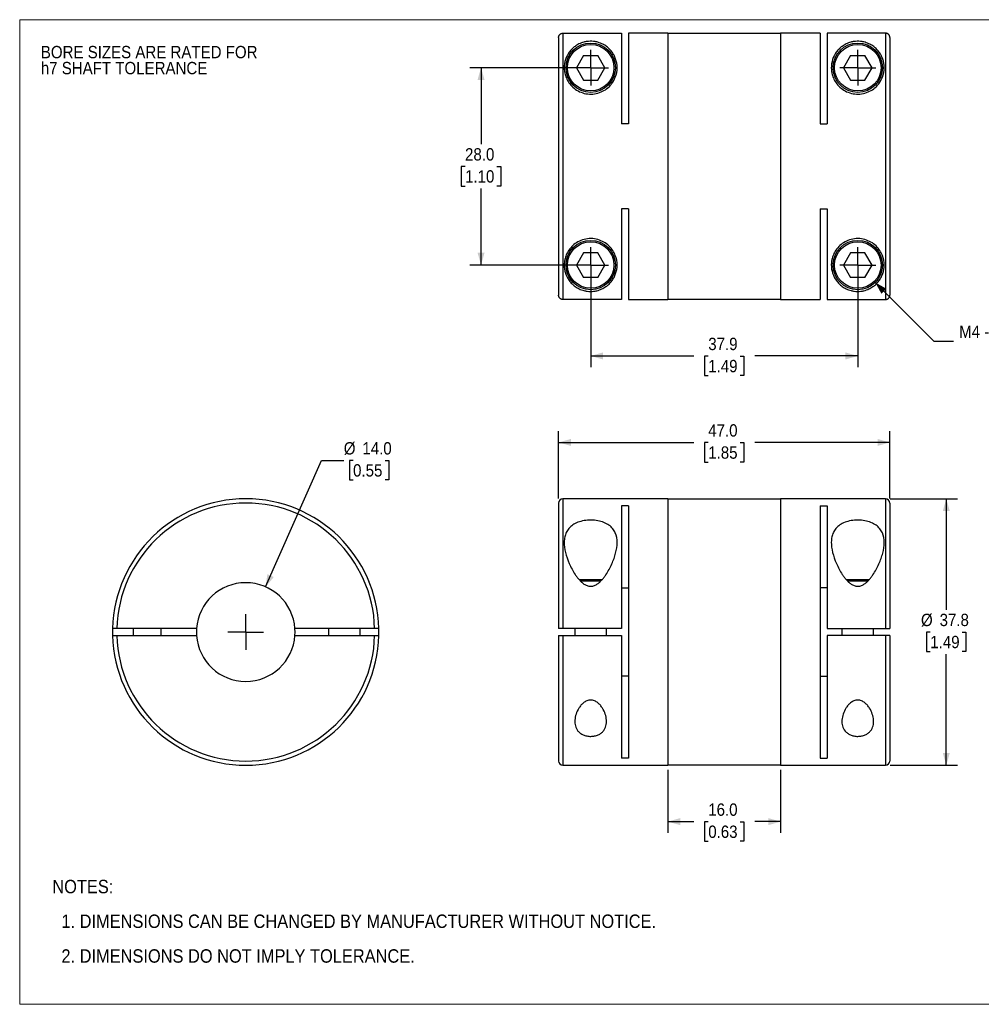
# Model space of a CAD drawing. Header units: millimetres. Extents: x 0 to 216, y 0 to 140.
# Tile 1 of 2: x 0 to 136, y 0 to 140. Entities that reach past the tile are written whole.
import ezdxf

# ---------------------------------------------------------------- set-up
doc = ezdxf.new("R2010")
doc.units = ezdxf.units.MM
doc.header["$LTSCALE"] = 0.5
doc.linetypes.add('SLD-Solid', pattern=[0])
doc.layers.add('SLD-0', color=7, linetype='SLD-Solid', lineweight=25)
doc.layers.add('TEXT', color=140, linetype='SLD-Solid', lineweight=25)
doc.styles.add('SLDTEXTSTYLE0', font='GOTHIC.TTF', dxfattribs={"width": 0.913})
doc.dimstyles.new('SLDDIMSTYLE0', dxfattribs={"dimtxt": 1.75, "dimasz": 1.75, "dimexe": 0, "dimexo": 0.0625, "dimgap": 0.4375, "dimtad": 0, "dimtih": 1, "dimtoh": 1, "dimdec": 1, "dimrnd": 1e-09, "dimzin": 4, "dimdsep": 46, "dimtxsty": 'SLDTEXTSTYLE0', "dimsah": 1, "dimcen": 0, "dimadec": 0, "dimazin": 1, "dimtfac": 1, "dimtdec": 1, "dimtofl": 0, "dimtmove": 0, "dimatfit": 3, "dimfxl": 0, "dimfrac": 2, "dimtolj": 1, "dimtzin": 12, "dimarcsym": 0})
doc.dimstyles.new('SLDDIMSTYLE1', dxfattribs={"dimtxt": 1.75, "dimasz": 1.75, "dimexe": 0, "dimexo": 0.0625, "dimgap": 0.4375, "dimtad": 0, "dimtih": 1, "dimtoh": 1, "dimdec": 1, "dimrnd": 1e-09, "dimzin": 4, "dimdsep": 46, "dimtxsty": 'SLDTEXTSTYLE0', "dimsah": 1, "dimcen": 0.09, "dimadec": 0, "dimazin": 1, "dimtfac": 1, "dimtdec": 1, "dimtofl": 0, "dimtmove": 0, "dimatfit": 3, "dimfxl": 0, "dimfrac": 2, "dimtolj": 1, "dimtzin": 12, "dimarcsym": 0})
doc.dimstyles.new('SLDDIMSTYLE2', dxfattribs={"dimtxt": 1.75, "dimasz": 1.75, "dimexe": 0, "dimexo": 0.0625, "dimgap": 0.4375, "dimtad": 0, "dimtih": 1, "dimtoh": 1, "dimdec": 1, "dimrnd": 1e-09, "dimzin": 12, "dimdsep": 46, "dimtxsty": 'SLDTEXTSTYLE0', "dimsah": 1, "dimcen": 0.09, "dimadec": 0, "dimazin": 3, "dimtfac": 1, "dimtdec": 1, "dimtofl": 0, "dimtmove": 0, "dimatfit": 3, "dimfxl": 0, "dimfrac": 2, "dimtolj": 1, "dimtzin": 12, "dimarcsym": 0})
doc.dimstyles.new('SLDDIMSTYLE3', dxfattribs={"dimtxt": 1.75, "dimasz": 1.75, "dimexe": 0, "dimexo": 0.0625, "dimgap": 0.4375, "dimtad": 0, "dimtih": 1, "dimtoh": 1, "dimdec": 1, "dimrnd": 1e-09, "dimzin": 12, "dimdsep": 46, "dimtxsty": 'SLDTEXTSTYLE0', "dimsah": 1, "dimcen": 0, "dimadec": 0, "dimazin": 3, "dimtfac": 1, "dimtdec": 1, "dimtofl": 0, "dimtmove": 0, "dimatfit": 3, "dimfxl": 0, "dimfrac": 2, "dimtolj": 1, "dimtzin": 12, "dimarcsym": 0})

# ---------------------------------------------------------------- blocks, each defined once
blk = doc.blocks.new('Block2')
at = {"color": 7, "linetype": 'SLD-Solid', "lineweight": 18}
for p, q in [((0, 139.7), (215.9, 139.7)), ((0, 139.7), (0, 0)), ((215.9, 139.7), (215.9, 0)), ((0, 0), (215.9, 0))]:
    blk.add_line(p, q, dxfattribs=at)
blk = doc.blocks.new('SW_NOTE_0_2')
at = {"layer": 'SLD-0', "color": 0, "char_height": 1.75, "attachment_point": 1, "style": 'SLDTEXTSTYLE0'}
for s, insert in [('BORE SIZES ARE RATED FOR ', (0, 2.24)), ('h7 SHAFT TOLERANCE', (0, -0.03))]:
    blk.add_mtext(s, dxfattribs=dict(at, insert=insert))
blk = doc.blocks.new('SW_NOTE_0_3')
at = {"layer": 'TEXT', "color": 0, "char_height": 1.905, "attachment_point": 1, "style": 'SLDTEXTSTYLE0'}
for s, insert in [('NOTES:', (0, 2.43)), ('  1. DIMENSIONS CAN BE CHANGED BY MANUFACTURER WITHOUT NOTICE.', (0, -2.49)), ('  2. DIMENSIONS DO NOT IMPLY TOLERANCE.', (0, -7.42))]:
    blk.add_mtext(s, dxfattribs=dict(at, insert=insert))
blk = doc.blocks.new('_D')
at = {"layer": 'SLD-0'}
for p, q in [((34.9, 59.23), (42.82, 77.17)), ((42.82, 77.17), (45.99, 77.17)), ((47.31, 77.17), (46.78, 77.17)), ((46.78, 77.17), (46.78, 74.4)), ((51.84, 77.17), (52.37, 77.17)), ((52.37, 77.17), (52.37, 74.4)), ((46.78, 74.4), (47.31, 74.4)), ((52.37, 74.4), (51.84, 74.4))]:
    blk.add_line(p, q, dxfattribs=at)
blk.add_solid([(34.9, 59.23), (36.06, 60.62), (35.15, 61.03)], dxfattribs=at)
at = {"layer": 'SLD-0', "char_height": 1.75, "attachment_point": 1, "style": 'SLDTEXTSTYLE0'}
for s, insert in [('%%c', (45.99, 79.76)), ('14.0', (48.63, 79.76)), ('0.55', (47.31, 76.63))]:
    blk.add_mtext(s, dxfattribs=dict(at, insert=insert))
blk = doc.blocks.new('SW_CENTERMARKSYMBOL_0')
at = {"layer": 'SLD-0', "color": 0}
for q in [(0, 2.54), (-2.54, 0), (0, -2.54), (2.54, 0)]:
    blk.add_line((0, 0), q, dxfattribs=at)
blk = doc.blocks.new('_D_1')
at = {"layer": 'SLD-0'}
for p, q in [((91.98, 33.29), (91.98, 24.33)), ((107.98, 33.29), (107.98, 24.33)), ((91.98, 25.92), (95.65, 25.92)), ((97.71, 25.91), (97.18, 25.91)), ((97.18, 25.91), (97.18, 23.13)), ((102.24, 25.91), (102.77, 25.91)), ((102.77, 25.91), (102.77, 23.13)), ((107.98, 25.92), (104.31, 25.92)), ((97.18, 23.13), (97.71, 23.13)), ((102.77, 23.13), (102.24, 23.13))]:
    blk.add_line(p, q, dxfattribs=at)
for points in [[(91.98, 25.92), (93.73, 25.42), (93.73, 26.42)], [(107.98, 25.92), (106.23, 26.42), (106.23, 25.42)]]:
    blk.add_solid(points, dxfattribs=at)
at = {"layer": 'SLD-0', "char_height": 1.75, "attachment_point": 1, "style": 'SLDTEXTSTYLE0'}
for s, insert in [('16.0', (97.71, 28.5)), ('0.63', (97.71, 25.36))]:
    blk.add_mtext(s, dxfattribs=dict(at, insert=insert))
blk = doc.blocks.new('_D_2')
at = {"layer": 'SLD-0'}
for p, q in [((123.51, 71.72), (133.07, 71.72)), ((131.49, 71.72), (131.49, 55.95)), ((129.22, 52.82), (128.69, 52.82)), ((128.69, 52.82), (128.69, 50.04)), ((133.75, 52.82), (134.28, 52.82)), ((134.28, 52.82), (134.28, 50.04)), ((128.69, 50.04), (129.22, 50.04)), ((131.49, 33.92), (131.49, 49.69)), ((134.28, 50.04), (133.75, 50.04)), ((123.51, 33.92), (133.07, 33.92))]:
    blk.add_line(p, q, dxfattribs=at)
for points in [[(131.49, 71.72), (130.99, 69.97), (131.99, 69.97)], [(131.49, 33.92), (131.99, 35.67), (130.99, 35.67)]]:
    blk.add_solid(points, dxfattribs=at)
at = {"layer": 'SLD-0', "char_height": 1.75, "attachment_point": 1, "style": 'SLDTEXTSTYLE0'}
for s, insert in [('%%c', (127.9, 55.41)), ('37.8', (130.54, 55.41)), ('1.49', (129.22, 52.28))]:
    blk.add_mtext(s, dxfattribs=dict(at, insert=insert))
blk = doc.blocks.new('_D_3')
at = {"layer": 'SLD-0'}
for p, q in [((76.48, 71.76), (76.48, 81.31)), ((123.48, 71.76), (123.48, 81.31)), ((76.48, 79.72), (95.65, 79.72)), ((97.71, 79.71), (97.18, 79.71)), ((97.18, 79.71), (97.18, 76.93)), ((102.24, 79.71), (102.77, 79.71)), ((102.77, 79.71), (102.77, 76.93)), ((123.48, 79.72), (104.31, 79.72)), ((97.18, 76.93), (97.71, 76.93)), ((102.77, 76.93), (102.24, 76.93))]:
    blk.add_line(p, q, dxfattribs=at)
for points in [[(76.48, 79.72), (78.23, 79.22), (78.23, 80.22)], [(123.48, 79.72), (121.73, 80.22), (121.73, 79.22)]]:
    blk.add_solid(points, dxfattribs=at)
at = {"layer": 'SLD-0', "char_height": 1.75, "attachment_point": 1, "style": 'SLDTEXTSTYLE0'}
for s, insert in [('47.0', (97.71, 82.3)), ('1.85', (97.71, 79.16))]:
    blk.add_mtext(s, dxfattribs=dict(at, insert=insert))
blk = doc.blocks.new('_D_5')
at = {"layer": 'SLD-0'}
for p, q in [((81.03, 104.26), (81.03, 90.4)), ((118.93, 104.26), (118.93, 90.4)), ((81.03, 91.99), (95.65, 91.99)), ((97.71, 91.97), (97.18, 91.97)), ((97.18, 91.97), (97.18, 89.2)), ((102.24, 91.97), (102.77, 91.97)), ((102.77, 91.97), (102.77, 89.2)), ((118.93, 91.99), (104.31, 91.99)), ((97.18, 89.2), (97.71, 89.2)), ((102.77, 89.2), (102.24, 89.2))]:
    blk.add_line(p, q, dxfattribs=at)
for points in [[(81.03, 91.99), (82.78, 91.49), (82.78, 92.49)], [(118.93, 91.99), (117.18, 92.49), (117.18, 91.49)]]:
    blk.add_solid(points, dxfattribs=at)
at = {"layer": 'SLD-0', "char_height": 1.75, "attachment_point": 1, "style": 'SLDTEXTSTYLE0'}
for s, insert in [('37.9', (97.71, 94.57)), ('1.49', (97.71, 91.43))]:
    blk.add_mtext(s, dxfattribs=dict(at, insert=insert))
blk = doc.blocks.new('_D_6')
at = {"layer": 'SLD-0'}
for p, q in [((80.39, 132.89), (63.88, 132.89)), ((65.47, 132.89), (65.47, 122.04)), ((63.2, 118.88), (62.67, 118.88)), ((62.67, 118.88), (62.67, 116.1)), ((67.73, 118.88), (68.26, 118.88)), ((68.26, 118.88), (68.26, 116.1)), ((62.67, 116.1), (63.2, 116.1)), ((68.26, 116.1), (67.73, 116.1)), ((65.47, 104.89), (65.47, 115.74)), ((80.39, 104.89), (63.88, 104.89))]:
    blk.add_line(p, q, dxfattribs=at)
for points in [[(65.47, 132.89), (64.97, 131.14), (65.97, 131.14)], [(65.47, 104.89), (65.97, 106.64), (64.97, 106.64)]]:
    blk.add_solid(points, dxfattribs=at)
at = {"layer": 'SLD-0', "char_height": 1.75, "attachment_point": 1, "style": 'SLDTEXTSTYLE0'}
for s, insert in [('28.0', (63.2, 121.47)), ('1.10', (63.2, 118.34))]:
    blk.add_mtext(s, dxfattribs=dict(at, insert=insert))
blk = doc.blocks.new('_D_7')
at = {"layer": 'SLD-0'}
for p, q in [((121.4, 102.42), (129.74, 94.08)), ((129.74, 94.08), (132.52, 94.08))]:
    blk.add_line(p, q, dxfattribs=at)
blk.add_solid([(121.4, 102.42), (122.28, 100.83), (122.99, 101.53)], dxfattribs=at)
at = {"layer": 'SLD-0', "char_height": 1.75, "attachment_point": 1, "style": 'SLDTEXTSTYLE0'}
for s, insert in [('M4 - 0.7 X 14MM', (133.31, 96.31)), ('SHCS', (139.57, 93.54))]:
    blk.add_mtext(s, dxfattribs=dict(at, insert=insert))
blk = doc.blocks.new('SW_CENTERMARKSYMBOL_2')
at = {"layer": 'SLD-0', "color": 0}
for q in [(0, 2.54), (-2.54, 0), (0, -2.54), (2.54, 0)]:
    blk.add_line((0, 0), q, dxfattribs=at)
blk = doc.blocks.new('SW_CENTERMARKSYMBOL_3')
at = {"layer": 'SLD-0', "color": 0}
for q in [(0, 2.54), (-2.54, 0), (0, -2.54), (2.54, 0)]:
    blk.add_line((0, 0), q, dxfattribs=at)
blk = doc.blocks.new('SW_CENTERMARKSYMBOL_4')
at = {"layer": 'SLD-0', "color": 0}
for q in [(0, 2.54), (-2.54, 0), (0, -2.54), (2.54, 0)]:
    blk.add_line((0, 0), q, dxfattribs=at)
blk = doc.blocks.new('SW_CENTERMARKSYMBOL_5')
at = {"layer": 'SLD-0', "color": 0}
for q in [(0, 2.54), (-2.54, 0), (0, -2.54), (2.54, 0)]:
    blk.add_line((0, 0), q, dxfattribs=at)

msp = doc.modelspace()

# ---------------------------------------------------------------- linework, layer by layer
for p, q in [((76.48, 137.19), (76.48, 100.6)), ((77.08, 137.79), (77.08, 100)), ((77.08, 137.79), (85.38, 137.79)), ((85.38, 137.79), (85.38, 124.91)), ((91.98, 137.79), (86.38, 137.79)), ((86.38, 137.79), (86.38, 124.91)), ((91.98, 137.79), (91.98, 99.99)), ((107.98, 137.74), (91.98, 137.74)), ((113.58, 137.79), (107.98, 137.79)), ((107.98, 137.79), (107.98, 99.99)), ((113.58, 137.79), (113.58, 124.91)), ((114.58, 137.79), (114.58, 124.91)), ((122.88, 137.79), (114.58, 137.79)), ((122.88, 137.79), (122.88, 100)), ((123.48, 137.19), (123.48, 100.6)), ((80.02, 134.64), (79.01, 132.89)), ((80.02, 134.64), (82.04, 134.64)), ((83.05, 132.89), (82.04, 134.64)), ((117.92, 134.64), (116.91, 132.89)), ((117.92, 134.64), (119.94, 134.64)), ((120.95, 132.89), (119.94, 134.64)), ((79.01, 132.89), (80.02, 131.14)), ((82.04, 131.14), (83.05, 132.89)), ((116.91, 132.89), (117.92, 131.14)), ((119.94, 131.14), (120.95, 132.89)), ((80.02, 131.14), (82.04, 131.14)), ((117.92, 131.14), (119.94, 131.14)), ((86.38, 124.91), (85.38, 124.91)), ((113.58, 124.91), (114.58, 124.91)), ((86.38, 112.87), (85.38, 112.87)), ((85.38, 112.87), (85.38, 100)), ((86.38, 112.87), (86.38, 99.99)), ((113.58, 112.87), (114.58, 112.87)), ((113.58, 112.87), (113.58, 99.99)), ((114.58, 112.87), (114.58, 100)), ((80.02, 106.64), (79.01, 104.89)), ((82.04, 106.64), (80.02, 106.64)), ((83.05, 104.89), (82.04, 106.64)), ((117.92, 106.64), (116.91, 104.89)), ((119.94, 106.64), (117.92, 106.64)), ((120.95, 104.89), (119.94, 106.64)), ((79.01, 104.89), (80.02, 103.14)), ((82.04, 103.14), (83.05, 104.89)), ((116.91, 104.89), (117.92, 103.14)), ((119.94, 103.14), (120.95, 104.89)), ((82.04, 103.14), (80.02, 103.14)), ((119.94, 103.14), (117.92, 103.14)), ((85.38, 100), (77.08, 100)), ((86.38, 99.99), (91.98, 99.99)), ((91.98, 100.04), (107.98, 100.04)), ((107.98, 99.99), (113.58, 99.99)), ((114.58, 100), (122.88, 100)), ((91.98, 71.72), (77.08, 71.72)), ((77.08, 71.72), (77.08, 53.32)), ((91.98, 71.72), (91.98, 33.92)), ((107.98, 71.67), (91.98, 71.67)), ((122.88, 71.72), (107.98, 71.72)), ((107.98, 71.72), (107.98, 33.92)), ((122.88, 71.72), (122.88, 53.32)), ((76.48, 71.12), (76.48, 53.32)), ((86.38, 70.74), (85.38, 70.74)), ((85.38, 70.74), (85.38, 53.32)), ((86.38, 70.74), (86.38, 34.91)), ((113.58, 70.74), (114.58, 70.74)), ((113.58, 70.74), (113.58, 34.91)), ((114.58, 70.74), (114.58, 53.32)), ((123.48, 71.12), (123.48, 53.32)), ((82.64, 60.22), (79.42, 60.22)), ((120.54, 60.22), (117.32, 60.22)), ((14.62, 60.06), (14.58, 60.02)), ((14.58, 60.02), (14.58, 59.96)), ((14.58, 60.02), (14.6, 60.02)), ((49.58, 60.02), (49.53, 60.06)), ((49.58, 60.02), (49.55, 60.02)), ((49.58, 59.96), (49.58, 60.02)), ((82.44, 60.02), (79.61, 60.02)), ((85.38, 59.1), (86.38, 59.1)), ((114.58, 59.1), (113.58, 59.1)), ((120.34, 60.02), (117.51, 60.02)), ((25.09, 53.32), (13.78, 53.32)), ((16.08, 53.32), (16.08, 52.32)), ((20.08, 52.32), (20.08, 53.32)), ((50.37, 53.32), (39.06, 53.32)), ((43.83, 53.32), (43.83, 52.32)), ((48.33, 52.32), (48.33, 53.32)), ((85.38, 53.32), (77.08, 53.32)), ((78.78, 53.32), (78.78, 52.32)), ((83.28, 52.32), (83.28, 53.32)), ((114.58, 53.32), (122.88, 53.32)), ((116.68, 53.32), (116.68, 52.32)), ((121.18, 52.32), (121.18, 53.32)), ((13.78, 52.32), (25.09, 52.32)), ((39.06, 52.32), (50.37, 52.32)), ((76.48, 52.32), (76.48, 34.52)), ((77.08, 52.32), (85.38, 52.32)), ((77.08, 52.32), (77.08, 33.92)), ((85.38, 52.32), (85.38, 34.91)), ((114.58, 52.32), (114.58, 34.91)), ((122.88, 52.32), (114.58, 52.32)), ((122.88, 52.32), (122.88, 33.92)), ((123.48, 52.32), (123.48, 34.52)), ((86.38, 46.54), (85.38, 46.54)), ((113.58, 46.54), (114.58, 46.54)), ((77.08, 33.92), (91.98, 33.92)), ((86.38, 34.91), (85.38, 34.91)), ((91.98, 33.97), (107.98, 33.97)), ((107.98, 33.92), (122.88, 33.92)), ((113.58, 34.91), (114.58, 34.91))]:
    msp.add_line(p, q)
at = {"flags": 128}
for points in [[(25.09, 53.32), (25.08, 52.82), (25.09, 52.32)], [(39.06, 52.32), (39.08, 52.82), (39.06, 53.32)]]:
    msp.add_lwpolyline(points, dxfattribs=at)
for centre, radius in [((81.03, 132.89), 3.5), ((81.03, 132.89), 3.3), ((118.93, 132.89), 3.5), ((118.93, 132.89), 3.3), ((81.03, 104.89), 3.5), ((81.03, 104.89), 3.3), ((118.93, 104.89), 3.5), ((118.93, 104.89), 3.3)]:
    msp.add_circle(centre, radius)
for centre, radius, start, end in [((32.08, 52.82), 18.9, 1.5159, 178.4841), ((77.08, 71.12), 0.6, 90, 180), ((122.88, 71.12), 0.6, 0, 90), ((32.08, 52.82), 18.3, 1.5657, 178.4343), ((32.08, 52.82), 7, 4.096, 175.904), ((32.08, 52.82), 18.9, 178.4841, 181.5159), ((32.08, 52.82), 18.9, 358.4841, 1.5159), ((32.08, 52.82), 18.9, 181.5159, 358.4841), ((32.08, 52.82), 18.3, 181.5657, 358.4343), ((32.08, 52.82), 7, 184.096, 355.904), ((77.08, 34.52), 0.6, 180, 270), ((122.88, 34.52), 0.6, 270, 0)]:
    msp.add_arc(centre, radius, start, end)
for points, knots in [([(76.48, 137.19), (76.48, 137.21), (76.48, 137.26), (76.5, 137.34), (76.52, 137.43), (76.57, 137.52), (76.65, 137.61), (76.74, 137.69), (76.85, 137.74), (76.96, 137.78), (77.04, 137.78), (77.08, 137.79)], [0, 0, 0, 0, 0.0822428, 0.1650008, 0.2496821, 0.3741091, 0.5001796, 0.6233054, 0.7506305, 0.8752695, 1, 1, 1, 1]), ([(123.48, 137.19), (123.48, 137.21), (123.47, 137.26), (123.46, 137.33), (123.44, 137.4), (123.41, 137.47), (123.37, 137.53), (123.33, 137.58), (123.28, 137.63), (123.24, 137.67), (123.19, 137.7), (123.13, 137.73), (123.08, 137.75), (123.03, 137.77), (122.98, 137.78), (122.93, 137.78), (122.89, 137.78), (122.88, 137.79)], [0, 0, 0, 0, 0.081151, 0.160234, 0.237247, 0.312191, 0.385066, 0.455872, 0.524608, 0.591274, 0.655871, 0.718399, 0.778857, 0.837246, 0.893566, 0.947818, 1, 1, 1, 1]), ([(84.78, 132.89), (84.78, 132.45), (84.65, 131.68), (84.14, 130.75), (83.58, 130.11), (82.94, 129.62), (82.07, 129.25), (81.09, 129.1), (80.11, 129.21), (79.21, 129.56), (78.47, 130.1), (77.92, 130.75), (77.55, 131.43), (77.33, 132.13), (77.23, 133.03), (77.4, 134.07), (77.85, 134.95), (78.35, 135.54), (78.73, 135.87), (79.07, 136.1), (79.37, 136.26), (79.68, 136.4), (80.06, 136.52), (80.47, 136.61), (80.95, 136.65), (81.44, 136.63), (81.87, 136.55), (82.26, 136.44), (82.59, 136.3), (82.9, 136.15), (83.25, 135.92), (83.64, 135.6), (84.03, 135.16), (84.35, 134.66), (84.66, 133.94), (84.78, 133.33), (84.78, 132.89)], [0, 0, 0, 0, 0.06235, 0.103944, 0.124863, 0.156132, 0.187235, 0.218484, 0.249781, 0.28111, 0.312467, 0.343829, 0.375002, 0.405243, 0.437435, 0.49974, 0.561856, 0.593847, 0.624176, 0.64044, 0.655493, 0.672094, 0.686724, 0.703458, 0.718234, 0.73319, 0.749749, 0.76443, 0.781233, 0.796292, 0.812681, 0.842929, 0.875091, 0.906632, 0.93769, 1, 1, 1, 1]), ([(122.68, 132.89), (122.68, 132.45), (122.55, 131.68), (122.04, 130.75), (121.48, 130.11), (120.84, 129.62), (119.97, 129.25), (118.99, 129.1), (118.01, 129.21), (117.11, 129.56), (116.37, 130.1), (115.82, 130.75), (115.45, 131.43), (115.23, 132.13), (115.13, 133.03), (115.3, 134.07), (115.75, 134.95), (116.25, 135.54), (116.63, 135.87), (116.97, 136.1), (117.27, 136.26), (117.58, 136.4), (117.96, 136.52), (118.37, 136.61), (118.85, 136.65), (119.34, 136.63), (119.77, 136.55), (120.16, 136.44), (120.49, 136.3), (120.8, 136.15), (121.15, 135.92), (121.54, 135.6), (121.93, 135.16), (122.25, 134.66), (122.56, 133.94), (122.68, 133.33), (122.68, 132.89)], [0, 0, 0, 0, 0.06235, 0.103944, 0.124863, 0.156132, 0.187235, 0.218484, 0.249781, 0.28111, 0.312467, 0.343829, 0.375002, 0.405243, 0.437435, 0.49974, 0.561856, 0.593847, 0.624176, 0.64044, 0.655493, 0.672094, 0.686724, 0.703458, 0.718234, 0.73319, 0.749749, 0.76443, 0.781233, 0.796292, 0.812681, 0.842929, 0.875091, 0.906632, 0.93769, 1, 1, 1, 1]), ([(84.78, 104.89), (84.78, 104.46), (84.66, 103.84), (84.35, 103.12), (84.04, 102.63), (83.65, 102.19), (83.26, 101.87), (82.91, 101.65), (82.61, 101.49), (82.28, 101.35), (81.9, 101.24), (81.47, 101.16), (80.98, 101.13), (80.5, 101.17), (80.08, 101.25), (79.71, 101.37), (79.39, 101.51), (79.09, 101.68), (78.74, 101.9), (78.36, 102.23), (77.86, 102.82), (77.41, 103.69), (77.23, 104.73), (77.33, 105.64), (77.54, 106.34), (77.9, 107.02), (78.46, 107.67), (79.19, 108.21), (80.08, 108.57), (81.07, 108.69), (82.04, 108.54), (82.93, 108.17), (83.65, 107.62), (84.19, 106.96), (84.66, 106.03), (84.78, 105.33), (84.78, 104.89)], [0, 0, 0, 0, 0.0620891, 0.0930224, 0.1244454, 0.1564711, 0.1866329, 0.2028992, 0.2178755, 0.2345801, 0.2492089, 0.2657869, 0.2806855, 0.2954541, 0.3121107, 0.3267945, 0.3435005, 0.3585266, 0.3747871, 0.4051698, 0.4372782, 0.4992493, 0.561649, 0.5938991, 0.6241971, 0.655476, 0.686758, 0.7180683, 0.7493285, 0.7805828, 0.8119054, 0.8432775, 0.8746825, 0.906121, 0.9375606, 1, 1, 1, 1]), ([(122.68, 104.89), (122.68, 104.46), (122.56, 103.84), (122.25, 103.12), (121.94, 102.63), (121.55, 102.19), (121.16, 101.87), (120.81, 101.65), (120.51, 101.49), (120.18, 101.35), (119.8, 101.24), (119.37, 101.16), (118.88, 101.13), (118.4, 101.17), (117.98, 101.25), (117.61, 101.37), (117.29, 101.51), (116.99, 101.68), (116.64, 101.9), (116.26, 102.23), (115.76, 102.82), (115.31, 103.69), (115.13, 104.73), (115.23, 105.64), (115.44, 106.34), (115.8, 107.02), (116.36, 107.67), (117.09, 108.21), (117.98, 108.57), (118.97, 108.69), (119.94, 108.54), (120.83, 108.17), (121.55, 107.62), (122.09, 106.96), (122.56, 106.03), (122.68, 105.33), (122.68, 104.89)], [0, 0, 0, 0, 0.0620891, 0.0930224, 0.1244454, 0.1564711, 0.1866329, 0.2028992, 0.2178755, 0.2345801, 0.2492089, 0.2657869, 0.2806855, 0.2954541, 0.3121107, 0.3267945, 0.3435005, 0.3585266, 0.3747871, 0.4051698, 0.4372782, 0.4992493, 0.561649, 0.5938991, 0.6241971, 0.655476, 0.686758, 0.7180683, 0.7493285, 0.7805828, 0.8119054, 0.8432775, 0.8746825, 0.906121, 0.9375606, 1, 1, 1, 1]), ([(77.08, 100), (77.05, 100), (77, 100), (76.92, 100.02), (76.83, 100.05), (76.74, 100.1), (76.65, 100.17), (76.57, 100.26), (76.52, 100.37), (76.48, 100.48), (76.48, 100.56), (76.48, 100.6)], [0, 0, 0, 0, 0.0821265, 0.1650259, 0.2501167, 0.3744823, 0.4998768, 0.6223999, 0.7492947, 0.8746307, 1, 1, 1, 1]), ([(122.88, 100), (122.9, 100), (122.95, 100), (123.03, 100.02), (123.11, 100.04), (123.19, 100.08), (123.26, 100.14), (123.33, 100.2), (123.39, 100.29), (123.44, 100.38), (123.47, 100.49), (123.47, 100.56), (123.48, 100.6)], [0, 0, 0, 0, 0.079069, 0.16279, 0.251163, 0.344189, 0.441866, 0.544194, 0.651173, 0.762801, 0.879077, 1, 1, 1, 1]), ([(84.78, 65.52), (84.78, 65.04), (84.66, 64.29), (84.35, 63.26), (84.04, 62.47), (83.65, 61.69), (83.26, 61.04), (82.91, 60.56), (82.61, 60.19), (82.28, 59.87), (81.9, 59.57), (81.47, 59.36), (80.98, 59.29), (80.5, 59.39), (80.08, 59.61), (79.71, 59.92), (79.39, 60.25), (79.09, 60.62), (78.74, 61.11), (78.36, 61.76), (77.86, 62.8), (77.41, 64.11), (77.23, 65.37), (77.33, 66.3), (77.54, 66.96), (77.9, 67.54), (78.46, 68.03), (79.19, 68.41), (80.08, 68.65), (81.07, 68.73), (82.04, 68.64), (82.93, 68.39), (83.65, 68), (84.19, 67.49), (84.66, 66.69), (84.78, 66), (84.78, 65.52)], [0, 0, 0, 0, 0.0620891, 0.0930224, 0.1244454, 0.1564711, 0.1866329, 0.2028992, 0.2178755, 0.2345801, 0.2492089, 0.2657869, 0.2806855, 0.2954541, 0.3121107, 0.3267945, 0.3435005, 0.3585266, 0.3747871, 0.4051698, 0.4372782, 0.4992493, 0.561649, 0.5938991, 0.6241971, 0.655476, 0.686758, 0.7180683, 0.7493285, 0.7805828, 0.8119054, 0.8432775, 0.8746825, 0.906121, 0.9375606, 1, 1, 1, 1]), ([(122.68, 65.52), (122.68, 65.04), (122.56, 64.29), (122.25, 63.26), (121.94, 62.47), (121.55, 61.69), (121.16, 61.04), (120.81, 60.56), (120.51, 60.19), (120.18, 59.87), (119.8, 59.57), (119.37, 59.36), (118.88, 59.29), (118.4, 59.39), (117.98, 59.61), (117.61, 59.92), (117.29, 60.25), (116.99, 60.62), (116.64, 61.11), (116.26, 61.76), (115.76, 62.8), (115.31, 64.11), (115.13, 65.37), (115.23, 66.3), (115.44, 66.96), (115.8, 67.54), (116.36, 68.03), (117.09, 68.41), (117.98, 68.65), (118.97, 68.73), (119.94, 68.64), (120.83, 68.39), (121.55, 68), (122.09, 67.49), (122.56, 66.69), (122.68, 66), (122.68, 65.52)], [0, 0, 0, 0, 0.0620891, 0.0930224, 0.1244454, 0.1564711, 0.1866329, 0.2028992, 0.2178755, 0.2345801, 0.2492089, 0.2657869, 0.2806855, 0.2954541, 0.3121107, 0.3267945, 0.3435005, 0.3585266, 0.3747871, 0.4051698, 0.4372782, 0.4992493, 0.561649, 0.5938991, 0.6241971, 0.655476, 0.686758, 0.7180683, 0.7493285, 0.7805828, 0.8119054, 0.8432775, 0.8746825, 0.906121, 0.9375606, 1, 1, 1, 1]), ([(13.78, 53.32), (13.76, 53.32), (13.71, 53.32), (13.63, 53.32), (13.54, 53.32), (13.45, 53.32), (13.36, 53.32), (13.28, 53.32), (13.23, 53.32), (13.19, 53.32), (13.18, 53.32), (13.18, 53.32)], [0, 0, 0, 0, 0.0822428, 0.1650008, 0.2496821, 0.3741091, 0.5001796, 0.6233054, 0.7506305, 0.8752695, 1, 1, 1, 1]), ([(50.97, 53.32), (50.97, 53.32), (50.97, 53.32), (50.95, 53.32), (50.92, 53.32), (50.87, 53.32), (50.8, 53.32), (50.71, 53.32), (50.6, 53.32), (50.49, 53.32), (50.41, 53.32), (50.37, 53.32)], [0, 0, 0, 0, 0.0821265, 0.1650259, 0.2501167, 0.3744823, 0.4998768, 0.6223999, 0.7492947, 0.8746307, 1, 1, 1, 1]), ([(77.08, 53.32), (77.05, 53.32), (77, 53.32), (76.92, 53.32), (76.83, 53.32), (76.74, 53.32), (76.65, 53.32), (76.57, 53.32), (76.52, 53.32), (76.48, 53.32), (76.48, 53.32), (76.48, 53.32)], [0, 0, 0, 0, 0.0821265, 0.1650259, 0.2501167, 0.3744823, 0.4998768, 0.6223999, 0.7492947, 0.8746307, 1, 1, 1, 1]), ([(122.88, 53.32), (122.9, 53.32), (122.95, 53.32), (123.03, 53.32), (123.11, 53.32), (123.19, 53.32), (123.26, 53.32), (123.33, 53.32), (123.39, 53.32), (123.44, 53.32), (123.47, 53.32), (123.47, 53.32), (123.48, 53.32)], [0, 0, 0, 0, 0.079069, 0.16279, 0.251163, 0.344189, 0.441866, 0.544194, 0.651173, 0.762801, 0.879077, 1, 1, 1, 1]), ([(13.18, 52.32), (13.18, 52.32), (13.19, 52.32), (13.2, 52.32), (13.23, 52.32), (13.28, 52.32), (13.36, 52.32), (13.45, 52.32), (13.55, 52.32), (13.67, 52.32), (13.74, 52.32), (13.78, 52.32)], [0, 0, 0, 0, 0.082124, 0.164899, 0.249736, 0.3744, 0.500428, 0.623436, 0.7508, 0.87542, 1, 1, 1, 1]), ([(50.37, 52.32), (50.39, 52.32), (50.45, 52.32), (50.52, 52.32), (50.61, 52.32), (50.7, 52.32), (50.8, 52.32), (50.87, 52.32), (50.93, 52.32), (50.96, 52.32), (50.97, 52.32), (50.97, 52.32)], [0, 0, 0, 0, 0.082175, 0.164844, 0.24941, 0.373887, 0.500076, 0.623346, 0.750748, 0.8753, 1, 1, 1, 1]), ([(76.48, 52.32), (76.48, 52.32), (76.48, 52.32), (76.5, 52.32), (76.52, 52.32), (76.57, 52.32), (76.65, 52.32), (76.74, 52.32), (76.85, 52.32), (76.96, 52.32), (77.04, 52.32), (77.08, 52.32)], [0, 0, 0, 0, 0.082175, 0.164844, 0.24941, 0.373887, 0.500076, 0.623346, 0.750748, 0.8753, 1, 1, 1, 1]), ([(123.48, 52.32), (123.48, 52.32), (123.47, 52.32), (123.46, 52.32), (123.44, 52.32), (123.41, 52.32), (123.37, 52.32), (123.33, 52.32), (123.28, 52.32), (123.24, 52.32), (123.19, 52.32), (123.13, 52.32), (123.08, 52.32), (123.03, 52.32), (122.98, 52.32), (122.93, 52.32), (122.89, 52.32), (122.88, 52.32)], [0, 0, 0, 0, 0.081151, 0.160234, 0.237247, 0.312191, 0.385066, 0.455872, 0.524608, 0.591274, 0.655871, 0.718399, 0.778857, 0.837246, 0.893566, 0.947818, 1, 1, 1, 1]), ([(81.03, 43.17), (81.12, 43.17), (81.31, 43.15), (81.66, 43.04), (82.05, 42.79), (82.41, 42.43), (82.8, 41.89), (83.13, 41.18), (83.31, 40.33), (83.26, 39.64), (83.07, 39.13), (82.85, 38.78), (82.53, 38.47), (82.11, 38.22), (81.6, 38.06), (81.03, 38), (80.47, 38.05), (79.96, 38.22), (79.53, 38.46), (79.1, 38.87), (78.8, 39.49), (78.74, 40.32), (78.92, 41.18), (79.25, 41.89), (79.64, 42.43), (80, 42.79), (80.39, 43.04), (80.74, 43.15), (80.93, 43.17), (81.03, 43.17)], [0, 0, 0, 0, 0.01536, 0.031409, 0.062703, 0.093969, 0.125163, 0.187466, 0.249712, 0.311993, 0.343206, 0.374469, 0.405819, 0.437075, 0.468379, 0.499655, 0.53098, 0.562351, 0.593758, 0.625168, 0.687521, 0.749724, 0.812125, 0.874595, 0.905853, 0.937221, 0.968542, 0.984259, 1, 1, 1, 1]), ([(118.93, 43.17), (119.02, 43.17), (119.21, 43.15), (119.56, 43.04), (119.95, 42.79), (120.31, 42.43), (120.7, 41.89), (121.03, 41.18), (121.21, 40.33), (121.16, 39.64), (120.97, 39.13), (120.75, 38.78), (120.43, 38.47), (120.01, 38.22), (119.5, 38.06), (118.93, 38), (118.37, 38.05), (117.86, 38.22), (117.43, 38.46), (117, 38.87), (116.7, 39.49), (116.64, 40.32), (116.82, 41.18), (117.15, 41.89), (117.54, 42.43), (117.9, 42.79), (118.29, 43.04), (118.64, 43.15), (118.83, 43.17), (118.93, 43.17)], [0, 0, 0, 0, 0.01536, 0.031409, 0.062703, 0.093969, 0.125163, 0.187466, 0.249712, 0.311993, 0.343206, 0.374469, 0.405819, 0.437075, 0.468379, 0.499655, 0.53098, 0.562351, 0.593758, 0.625168, 0.687521, 0.749724, 0.812125, 0.874595, 0.905853, 0.937221, 0.968542, 0.984259, 1, 1, 1, 1])]:
    msp.add_open_spline(points, degree=3, knots=knots)

# ---------------------------------------------------------------- block references
at = {"color": 7, "linetype": 'Continuous'}
msp.add_blockref('Block2', (0, 0), dxfattribs=at)
at = {"layer": 'SLD-0'}
for name, p in [('SW_NOTE_0_2', (3, 133.74)), ('SW_CENTERMARKSYMBOL_5', (81.03, 132.89)), ('SW_CENTERMARKSYMBOL_2', (118.93, 132.89)), ('SW_CENTERMARKSYMBOL_3', (81.03, 104.89)), ('SW_CENTERMARKSYMBOL_4', (118.93, 104.89)), ('SW_CENTERMARKSYMBOL_0', (32.08, 52.82))]:
    msp.add_blockref(name, p, dxfattribs=at)
at = {"layer": 'TEXT'}
msp.add_blockref('SW_NOTE_0_3', (4.63, 15.23), dxfattribs=at)

# ---------------------------------------------------------------- dimensions: what is measured, and where the dimension line sits
at = {"layer": 'SLD-0'}
for base, p1, p2, angle, picture, middle in [((65.47, 104.89), (81.03, 132.89), (81.03, 104.89), 90, '_D_6', (65.47, 118.89)), ((76.48, 79.72), (123.48, 71.12), (76.48, 71.12), 0, '_D_3', (99.98, 79.72))]:
    dim = msp.add_linear_dim(base=base, p1=p1, p2=p2, angle=angle, dimstyle='SLDDIMSTYLE1', dxfattribs=at)
    dim.commit()
    dim.dimension.update_dxf_attribs({"geometry": picture, "text_midpoint": middle, "dimtype": 160})
dim = msp.add_diameter_dim_2p(p1=(116.45, 107.37), p2=(121.4, 102.42), text='M4 - 0.7 X 14MM\\PSHCS', dimstyle='SLDDIMSTYLE3', override={"dimpost": '<>'}, dxfattribs=at)
dim.commit()
dim.dimension.update_dxf_attribs({"geometry": '_D_7', "text_midpoint": (142.47, 94.08), "dimtype": 163})
for base, p1, p2, dimstyle, picture, middle in [((118.93, 91.99), (81.03, 104.89), (118.93, 104.89), 'SLDDIMSTYLE2', '_D_5', (99.98, 91.99)), ((107.98, 25.92), (91.98, 33.92), (107.98, 33.92), 'SLDDIMSTYLE1', '_D_1', (99.98, 25.92))]:
    dim = msp.add_linear_dim(base=base, p1=p1, p2=p2, dimstyle=dimstyle, dxfattribs=at)
    dim.commit()
    dim.dimension.update_dxf_attribs({"geometry": picture, "text_midpoint": middle, "dimtype": 160})
dim = msp.add_diameter_dim_2p(p1=(29.25, 46.42), p2=(34.9, 59.23), dimstyle='SLDDIMSTYLE0', dxfattribs=at)
dim.commit()
dim.dimension.update_dxf_attribs({"geometry": '_D', "text_midpoint": (49.57, 77.17), "dimtype": 163})
dim = msp.add_linear_dim(base=(131.49, 33.92), p1=(122.88, 71.72), p2=(122.88, 33.92), angle=90, text='%%c<>', dimstyle='SLDDIMSTYLE2', dxfattribs=at)
dim.commit()
dim.dimension.update_dxf_attribs({"geometry": '_D_2', "text_midpoint": (131.49, 52.82), "dimtype": 160})

doc.saveas('drawing.dxf')
